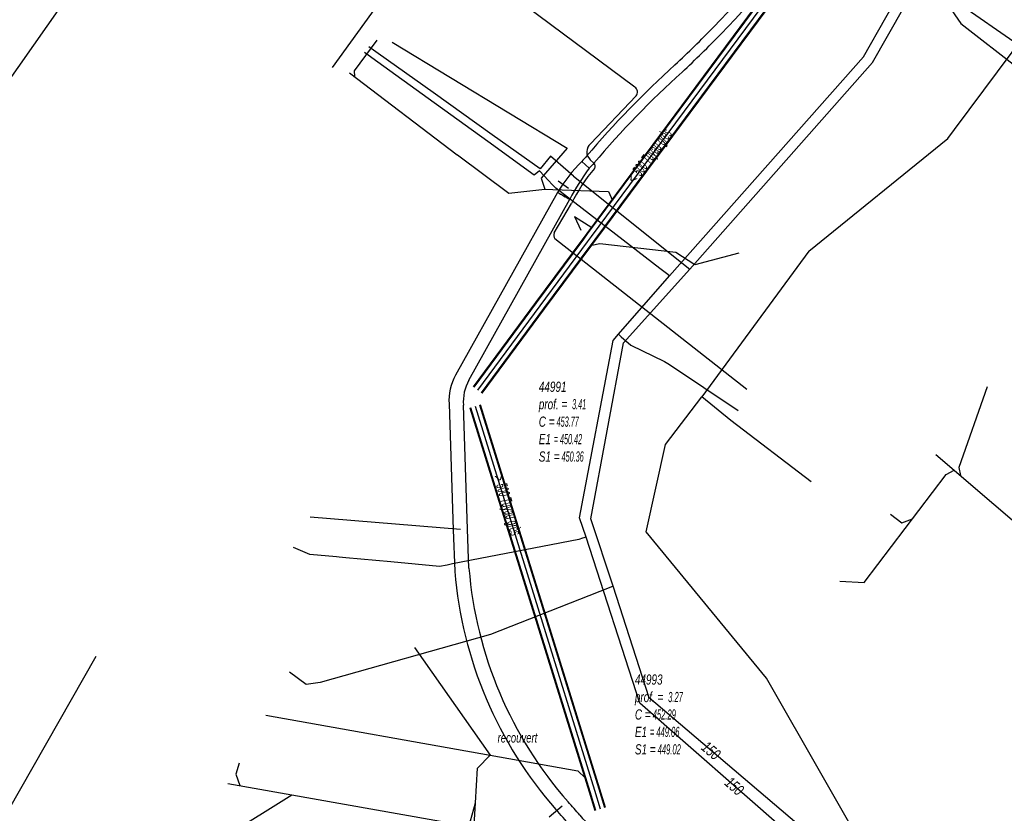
# Model space of a CAD drawing. Header units: metres. Extents: x 2695563 to 2696938, y 1260544 to 1262032.
# Tile 159 of 256: x 2696015 to 2696064, y 1261575 to 1261614. Entities that reach past the tile are written whole.
import ezdxf

# ---------------------------------------------------------------- set-up
doc = ezdxf.new("R2010")
doc.units = ezdxf.units.M
doc.header["$LTSCALE"] = 100
doc.linetypes.add('AUSGEZOGEN', pattern=[0])
for name, color, linetype in [('Eau portable_Cadastre des conduites_Conduite', 171, 'AUSGEZOGEN'), ('Eau potable_Cadastre des conduites_Conduite_Texte', 171, 'AUSGEZOGEN'), ('EU_Cadastre des conduites', 24, 'AUSGEZOGEN'), ('EU_Cadastre des conduites – Texte', 7, 'AUSGEZOGEN'), ('EU_Cadastre des conduites_Regard normalisé – Texte', 24, 'AUSGEZOGEN'), ('Gaz_Cadastre des conduites_Conduite', 32, 'AUSGEZOGEN'), ('Gaz_Cadastre des conduites_Conduite_Texte', 32, 'AUSGEZOGEN'), ('Réseau électrique_Cadastre des conduite_Bord du tracé', 1, 'AUSGEZOGEN'), ('Réseau électrique_Cadastre des conduite_Tronçon de tracé', 1, 'AUSGEZOGEN'), ('TV_Cadastre des conduites_CONDUITE', 92, 'AUSGEZOGEN'), ('Télécommunications_SW_Cadastre des conduites_Bord du tracé', 94, 'AUSGEZOGEN')]:
    doc.layers.add(name, color=color, linetype=linetype)
doc.styles.add('ARIAL', font='arial.ttf')
pattern_1 = [(0, (2708005, 1273150), (6075, 6075), [6075, -6075]), (90, (2708005, 1273150), (-6075, 6075), [6075, -6075])]

# ---------------------------------------------------------------- blocks, each defined once
blk = doc.blocks.new('COMPLEXOBJECT_1802')
at = {"layer": 'Réseau électrique_Cadastre des conduite_Bord du tracé', "color": 1, "linetype": 'AUSGEZOGEN', "transparency": 33554687}
for p, q in [((6059.501, 11649.124), (6058.983, 11649.083)), ((6042.061, 11607.404), (6042.428, 11607.064))]:
    blk.add_line(p, q, dxfattribs=at)
for centre, radius, start, end in [((5962.669, 11639.773), 96.763, 358.2342, 5.5214), ((5957.604, 11639.767), 102.326, 358.32545, 5.24655), ((6030.98, 11637.056), 28.407, 350.5287, 359.4646), ((6031.149, 11637.034), 28.738, 350.5239, 359.4869), ((6031.295, 11637.03), 28.092, 343.4111, 350.4756), ((6030.827, 11637.129), 29.072, 343.4292, 350.444), ((6031.157, 11637.08), 28.239, 322.9483, 343.395), ((6031.346, 11636.982), 28.532, 322.9383, 343.4162), ((6005.865, 11655.561), 59.562, 315.82121, 323.41874), ((6005.582, 11655.836), 60.457, 315.83152, 323.39452), ((6006.027, 11655.437), 59.359, 313.20569, 315.79893), ((6004.874, 11656.602), 61.497, 313.26119, 315.77941), ((6078.256, 11577.22), 47.111, 132.1096, 139.7493), ((6078.371, 11577.102), 46.776, 132.0849, 139.7647), ((6047.392, 11602.686), 7.119, 135.68, 138.4936), ((6047.592, 11602.504), 6.889, 135.6909, 138.5513)]:
    blk.add_arc(centre, radius, start, end, dxfattribs=at)
blk = doc.blocks.new('COMPLEXOBJECT_1854')
at = {"layer": 'Réseau électrique_Cadastre des conduite_Bord du tracé', "color": 1, "linetype": 'AUSGEZOGEN', "transparency": 33554687}
for p, q in [((6040.862, 11605.872), (6035.825, 11596.839)), ((6061.809, 11567.057), (6061.814, 11567.757))]:
    blk.add_line(p, q, dxfattribs=at)
for points in [[(6036.486, 11596.588), (6041.473, 11605.531), (6040.862, 11605.872)], [(6035.508, 11595.413), (6035.714, 11589.195), (6035.791, 11587.138)], [(6036.486, 11587.293), (6036.413, 11589.22), (6036.21, 11595.348)], [(6049.622, 11570.285), (6048.22, 11571.125), (6043.2, 11574.056)], [(6042.798, 11573.48), (6047.864, 11570.523), (6049.346, 11569.635)]]:
    blk.add_lwpolyline(points, dxfattribs=at)
for centre, radius, start, end in [((6038.02, 11595.603), 2.52, 150.6151, 184.3187), ((6038.416, 11595.508), 2.212, 150.7616, 184.1417), ((6056.417, 11588.93), 19.998, 184.694, 221.2691), ((6056.086, 11588.8), 20.363, 184.682, 221.2917), ((6029.573, 11564.785), 16.11, 39.7051, 42.8381), ((6025.832, 11561.586), 20.333, 39.6967, 42.6546), ((6045.497, 11578.085), 4.638, 220.4357, 240.3106), ((6045.255, 11577.794), 4.964, 220.4512, 240.3398), ((6060.522, 11592.187), 24.464, 243.5404, 266.1692), ((6060.449, 11591.926), 24.904, 243.5223, 266.1842), ((6060.513, 11591.524), 23.802, 266.0844, 273.1323), ((6060.467, 11590.997), 23.977, 265.994, 273.2084)]:
    blk.add_arc(centre, radius, start, end, dxfattribs=at)
blk = doc.blocks.new('COMPLEXOBJECT_1855')
at = {"layer": 'Réseau électrique_Cadastre des conduite_Bord du tracé', "color": 1, "linetype": 'AUSGEZOGEN', "transparency": 33554687}
blk.add_line((6042.428, 11607.064), (6042.061, 11607.404), dxfattribs=at)
for centre, radius, start, end in [((6047.929, 11601.576), 8.27, 135.1974, 148.7065), ((6051.496, 11600.351), 11.283, 143.4879, 152.6695), ((6060.366, 11640.101), 39.396, 240.3252, 241.3429)]:
    blk.add_arc(centre, radius, start, end, dxfattribs=at)
blk = doc.blocks.new('COMPLEXOBJECT_2205')
at = {"layer": 'Réseau électrique_Cadastre des conduite_Tronçon de tracé', "color": 1, "linetype": 'AUSGEZOGEN', "transparency": 33554687}
for p, q in [((6042.662, 11607.316), (6042.48, 11607.488)), ((6040.704, 11603.868), (6041.548, 11605.326)), ((6050.216, 11596.131), (6040.738, 11603.582))]:
    blk.add_line(p, q, dxfattribs=at)
for centre, radius, start, end in [((6042.532, 11607.177), 0.191, 321.8901, 47.0096), ((6050.099, 11600.968), 9.597, 140.6069, 152.9951), ((6040.926, 11603.749), 0.252, 151.8732, 221.6859)]:
    blk.add_arc(centre, radius, start, end, dxfattribs=at)
blk = doc.blocks.new('COMPLEXOBJECT_2267')
at = {"layer": 'Réseau électrique_Cadastre des conduite_Tronçon de tracé', "color": 1, "linetype": 'AUSGEZOGEN', "transparency": 33554687}
for p, q in [((6044.685, 11611.074), (6035.199, 11618.143)), ((6042.495, 11608.276), (6044.743, 11610.643))]:
    blk.add_line(p, q, dxfattribs=at)
for centre, radius, start, end in [((6044.514, 11610.832), 0.297, 320.5399, 54.7886), ((6042.833, 11607.875), 0.524, 130.1612, 227.6577)]:
    blk.add_arc(centre, radius, start, end, dxfattribs=at)

msp = doc.modelspace()

# ---------------------------------------------------------------- hatches: boundary and pattern name
at = {"layer": 'Réseau électrique_Cadastre des conduite_Bord du tracé', "lineweight": 18, "transparency": 33554687}
h = msp.add_hatch(dxfattribs=at)
h.set_pattern_fill('MUSTER', color=1, scale=6075, style=0, pattern_type=2)
h.set_pattern_definition(pattern_1)
h.paths.add_polyline_path([(2696059.953, 1261648.893), (2696059.99, 1261648.498), (2696060.026, 1261648.102), (2696060.06, 1261647.707), (2696060.093, 1261647.311), (2696060.124, 1261646.915), (2696060.153, 1261646.519), (2696060.181, 1261646.123), (2696060.207, 1261645.727), (2696060.231, 1261645.331), (2696060.254, 1261644.935), (2696060.275, 1261644.538), (2696060.294, 1261644.142), (2696060.312, 1261643.745), (2696060.329, 1261643.349), (2696060.343, 1261642.952), (2696060.356, 1261642.555), (2696060.368, 1261642.158), (2696060.377, 1261641.761), (2696060.386, 1261641.364), (2696060.392, 1261640.967), (2696060.397, 1261640.57), (2696060.4, 1261640.173), (2696060.402, 1261639.777), (2696060.402, 1261639.38), (2696060.4, 1261638.983), (2696060.397, 1261638.586), (2696060.392, 1261638.189), (2696060.385, 1261637.792), (2696060.377, 1261637.395), (2696060.367, 1261636.998), (2696060.356, 1261636.601), (2696060.354, 1261636.458), (2696060.352, 1261636.315), (2696060.349, 1261636.172), (2696060.345, 1261636.029), (2696060.34, 1261635.887), (2696060.335, 1261635.744), (2696060.329, 1261635.601), (2696060.322, 1261635.458), (2696060.315, 1261635.316), (2696060.307, 1261635.173), (2696060.298, 1261635.03), (2696060.288, 1261634.888), (2696060.278, 1261634.745), (2696060.267, 1261634.603), (2696060.255, 1261634.46), (2696060.243, 1261634.318), (2696060.229, 1261634.175), (2696060.216, 1261634.033), (2696060.201, 1261633.891), (2696060.186, 1261633.749), (2696060.17, 1261633.607), (2696060.153, 1261633.465), (2696060.135, 1261633.323), (2696060.117, 1261633.181), (2696060.098, 1261633.04), (2696060.079, 1261632.898), (2696060.058, 1261632.757), (2696060.037, 1261632.615), (2696060.016, 1261632.474), (2696059.993, 1261632.333), (2696059.97, 1261632.192), (2696059.951, 1261632.082), (2696059.932, 1261631.972), (2696059.913, 1261631.862), (2696059.893, 1261631.752), (2696059.872, 1261631.642), (2696059.851, 1261631.532), (2696059.83, 1261631.423), (2696059.808, 1261631.313), (2696059.786, 1261631.203), (2696059.763, 1261631.094), (2696059.74, 1261630.985), (2696059.717, 1261630.875), (2696059.693, 1261630.766), (2696059.668, 1261630.657), (2696059.644, 1261630.548), (2696059.618, 1261630.44), (2696059.593, 1261630.331), (2696059.567, 1261630.222), (2696059.54, 1261630.114), (2696059.513, 1261630.005), (2696059.486, 1261629.897), (2696059.458, 1261629.789), (2696059.43, 1261629.681), (2696059.401, 1261629.573), (2696059.372, 1261629.465), (2696059.342, 1261629.357), (2696059.312, 1261629.249), (2696059.282, 1261629.142), (2696059.251, 1261629.034), (2696059.22, 1261628.927), (2696059.188, 1261628.82), (2696059.093, 1261628.509), (2696058.995, 1261628.199), (2696058.893, 1261627.89), (2696058.788, 1261627.583), (2696058.679, 1261627.277), (2696058.567, 1261626.972), (2696058.451, 1261626.668), (2696058.331, 1261626.366), (2696058.208, 1261626.065), (2696058.082, 1261625.765), (2696057.952, 1261625.467), (2696057.819, 1261625.171), (2696057.682, 1261624.876), (2696057.542, 1261624.582), (2696057.399, 1261624.29), (2696057.252, 1261624), (2696057.102, 1261623.712), (2696056.949, 1261623.425), (2696056.792, 1261623.14), (2696056.632, 1261622.857), (2696056.469, 1261622.576), (2696056.303, 1261622.297), (2696056.133, 1261622.02), (2696055.96, 1261621.744), (2696055.785, 1261621.471), (2696055.605, 1261621.2), (2696055.423, 1261620.93), (2696055.238, 1261620.663), (2696055.05, 1261620.398), (2696054.858, 1261620.136), (2696054.664, 1261619.875), (2696054.512, 1261619.671), (2696054.359, 1261619.467), (2696054.205, 1261619.264), (2696054.05, 1261619.062), (2696053.894, 1261618.86), (2696053.737, 1261618.659), (2696053.58, 1261618.459), (2696053.422, 1261618.259), (2696053.262, 1261618.06), (2696053.102, 1261617.862), (2696052.941, 1261617.665), (2696052.78, 1261617.468), (2696052.617, 1261617.272), (2696052.454, 1261617.076), (2696052.29, 1261616.881), (2696052.125, 1261616.687), (2696051.959, 1261616.494), (2696051.792, 1261616.301), (2696051.624, 1261616.109), (2696051.456, 1261615.918), (2696051.287, 1261615.728), (2696051.117, 1261615.538), (2696050.946, 1261615.349), (2696050.775, 1261615.16), (2696050.602, 1261614.973), (2696050.429, 1261614.786), (2696050.255, 1261614.6), (2696050.08, 1261614.415), (2696049.905, 1261614.23), (2696049.728, 1261614.046), (2696049.551, 1261613.863), (2696049.491, 1261613.801), (2696049.43, 1261613.739), (2696049.369, 1261613.677), (2696049.309, 1261613.615), (2696049.248, 1261613.553), (2696049.187, 1261613.492), (2696049.126, 1261613.43), (2696049.065, 1261613.369), (2696049.004, 1261613.307), (2696048.942, 1261613.246), (2696048.881, 1261613.185), (2696048.819, 1261613.124), (2696048.758, 1261613.063), (2696048.696, 1261613.002), (2696048.635, 1261612.941), (2696048.573, 1261612.88), (2696048.511, 1261612.82), (2696048.449, 1261612.759), (2696048.387, 1261612.699), (2696048.325, 1261612.638), (2696048.262, 1261612.578), (2696048.2, 1261612.518), (2696048.138, 1261612.458), (2696048.075, 1261612.398), (2696048.012, 1261612.338), (2696047.95, 1261612.278), (2696047.887, 1261612.218), (2696047.824, 1261612.158), (2696047.761, 1261612.099), (2696047.698, 1261612.039), (2696047.635, 1261611.98), (2696047.485, 1261611.844), (2696047.336, 1261611.707), (2696047.187, 1261611.569), (2696047.038, 1261611.431), (2696046.891, 1261611.293), (2696046.744, 1261611.153), (2696046.597, 1261611.013), (2696046.451, 1261610.872), (2696046.306, 1261610.731), (2696046.161, 1261610.589), (2696046.017, 1261610.447), (2696045.874, 1261610.304), (2696045.731, 1261610.16), (2696045.589, 1261610.016), (2696045.447, 1261609.871), (2696045.306, 1261609.725), (2696045.166, 1261609.579), (2696045.026, 1261609.432), (2696044.887, 1261609.285), (2696044.749, 1261609.137), (2696044.611, 1261608.988), (2696044.474, 1261608.839), (2696044.338, 1261608.689), (2696044.202, 1261608.539), (2696044.066, 1261608.388), (2696043.932, 1261608.236), (2696043.798, 1261608.084), (2696043.665, 1261607.931), (2696043.532, 1261607.778), (2696043.4, 1261607.624), (2696043.269, 1261607.47), (2696043.261, 1261607.462), (2696043.253, 1261607.454), (2696043.245, 1261607.446), (2696043.238, 1261607.438), (2696043.23, 1261607.43), (2696043.222, 1261607.421), (2696043.214, 1261607.413), (2696043.206, 1261607.405), (2696043.199, 1261607.397), (2696043.191, 1261607.389), (2696043.183, 1261607.381), (2696043.175, 1261607.372), (2696043.168, 1261607.364), (2696043.16, 1261607.356), (2696043.152, 1261607.348), (2696043.145, 1261607.339), (2696043.137, 1261607.331), (2696043.129, 1261607.323), (2696043.122, 1261607.314), (2696043.114, 1261607.306), (2696043.106, 1261607.298), (2696043.099, 1261607.29), (2696043.091, 1261607.281), (2696043.084, 1261607.273), (2696043.076, 1261607.264), (2696043.069, 1261607.256), (2696043.061, 1261607.248), (2696043.053, 1261607.239), (2696043.046, 1261607.231), (2696043.038, 1261607.222), (2696043.031, 1261607.214), (2696043.398, 1261606.874), (2696043.405, 1261606.882), (2696043.413, 1261606.891), (2696043.42, 1261606.899), (2696043.427, 1261606.907), (2696043.435, 1261606.915), (2696043.442, 1261606.924), (2696043.45, 1261606.932), (2696043.457, 1261606.94), (2696043.465, 1261606.948), (2696043.472, 1261606.957), (2696043.48, 1261606.965), (2696043.487, 1261606.973), (2696043.495, 1261606.981), (2696043.502, 1261606.989), (2696043.51, 1261606.997), (2696043.517, 1261607.006), (2696043.525, 1261607.014), (2696043.532, 1261607.022), (2696043.54, 1261607.03), (2696043.548, 1261607.038), (2696043.555, 1261607.046), (2696043.563, 1261607.054), (2696043.57, 1261607.062), (2696043.578, 1261607.07), (2696043.586, 1261607.078), (2696043.593, 1261607.086), (2696043.601, 1261607.094), (2696043.609, 1261607.102), (2696043.617, 1261607.11), (2696043.624, 1261607.118), (2696043.632, 1261607.126), (2696043.763, 1261607.28), (2696043.895, 1261607.434), (2696044.027, 1261607.587), (2696044.16, 1261607.739), (2696044.293, 1261607.891), (2696044.428, 1261608.042), (2696044.563, 1261608.193), (2696044.698, 1261608.343), (2696044.834, 1261608.492), (2696044.971, 1261608.641), (2696045.109, 1261608.79), (2696045.247, 1261608.937), (2696045.386, 1261609.084), (2696045.525, 1261609.231), (2696045.665, 1261609.377), (2696045.806, 1261609.522), (2696045.947, 1261609.667), (2696046.089, 1261609.811), (2696046.232, 1261609.954), (2696046.375, 1261610.097), (2696046.519, 1261610.239), (2696046.663, 1261610.381), (2696046.808, 1261610.522), (2696046.954, 1261610.662), (2696047.1, 1261610.802), (2696047.247, 1261610.941), (2696047.394, 1261611.08), (2696047.542, 1261611.217), (2696047.691, 1261611.355), (2696047.84, 1261611.491), (2696047.99, 1261611.627), (2696048.053, 1261611.687), (2696048.117, 1261611.747), (2696048.18, 1261611.807), (2696048.243, 1261611.867), (2696048.306, 1261611.927), (2696048.369, 1261611.987), (2696048.432, 1261612.047), (2696048.495, 1261612.108), (2696048.558, 1261612.168), (2696048.621, 1261612.229), (2696048.683, 1261612.29), (2696048.746, 1261612.35), (2696048.808, 1261612.411), (2696048.871, 1261612.472), (2696048.933, 1261612.533), (2696048.995, 1261612.594), (2696049.057, 1261612.656), (2696049.119, 1261612.717), (2696049.181, 1261612.778), (2696049.243, 1261612.84), (2696049.305, 1261612.901), (2696049.366, 1261612.963), (2696049.428, 1261613.025), (2696049.489, 1261613.087), (2696049.551, 1261613.149), (2696049.612, 1261613.211), (2696049.673, 1261613.273), (2696049.734, 1261613.335), (2696049.795, 1261613.397), (2696049.856, 1261613.46), (2696049.917, 1261613.522), (2696050.096, 1261613.707), (2696050.274, 1261613.893), (2696050.452, 1261614.079), (2696050.628, 1261614.267), (2696050.804, 1261614.455), (2696050.979, 1261614.644), (2696051.153, 1261614.833), (2696051.327, 1261615.023), (2696051.499, 1261615.214), (2696051.671, 1261615.406), (2696051.842, 1261615.599), (2696052.012, 1261615.792), (2696052.181, 1261615.986), (2696052.35, 1261616.18), (2696052.517, 1261616.376), (2696052.684, 1261616.572), (2696052.85, 1261616.769), (2696053.015, 1261616.966), (2696053.179, 1261617.164), (2696053.343, 1261617.363), (2696053.505, 1261617.563), (2696053.667, 1261617.763), (2696053.828, 1261617.964), (2696053.988, 1261618.166), (2696054.147, 1261618.368), (2696054.306, 1261618.571), (2696054.463, 1261618.775), (2696054.62, 1261618.979), (2696054.775, 1261619.184), (2696054.93, 1261619.39), (2696055.084, 1261619.596), (2696055.281, 1261619.86), (2696055.474, 1261620.126), (2696055.665, 1261620.394), (2696055.853, 1261620.664), (2696056.037, 1261620.936), (2696056.218, 1261621.211), (2696056.396, 1261621.487), (2696056.571, 1261621.766), (2696056.743, 1261622.047), (2696056.911, 1261622.329), (2696057.076, 1261622.614), (2696057.238, 1261622.9), (2696057.396, 1261623.189), (2696057.552, 1261623.479), (2696057.703, 1261623.77), (2696057.852, 1261624.064), (2696057.997, 1261624.359), (2696058.138, 1261624.656), (2696058.277, 1261624.955), (2696058.411, 1261625.255), (2696058.543, 1261625.556), (2696058.67, 1261625.859), (2696058.795, 1261626.164), (2696058.915, 1261626.47), (2696059.033, 1261626.777), (2696059.146, 1261627.086), (2696059.257, 1261627.396), (2696059.363, 1261627.707), (2696059.466, 1261628.02), (2696059.565, 1261628.333), (2696059.661, 1261628.648), (2696059.694, 1261628.758), (2696059.726, 1261628.868), (2696059.757, 1261628.979), (2696059.788, 1261629.089), (2696059.819, 1261629.2), (2696059.85, 1261629.311), (2696059.88, 1261629.421), (2696059.909, 1261629.532), (2696059.938, 1261629.643), (2696059.967, 1261629.755), (2696059.995, 1261629.866), (2696060.023, 1261629.977), (2696060.05, 1261630.089), (2696060.077, 1261630.201), (2696060.103, 1261630.312), (2696060.129, 1261630.424), (2696060.154, 1261630.536), (2696060.18, 1261630.648), (2696060.204, 1261630.76), (2696060.228, 1261630.873), (2696060.252, 1261630.985), (2696060.275, 1261631.097), (2696060.298, 1261631.21), (2696060.321, 1261631.322), (2696060.343, 1261631.435), (2696060.364, 1261631.548), (2696060.385, 1261631.661), (2696060.406, 1261631.774), (2696060.426, 1261631.887), (2696060.446, 1261632), (2696060.465, 1261632.113), (2696060.489, 1261632.256), (2696060.511, 1261632.399), (2696060.533, 1261632.543), (2696060.555, 1261632.686), (2696060.575, 1261632.83), (2696060.595, 1261632.973), (2696060.614, 1261633.117), (2696060.633, 1261633.261), (2696060.651, 1261633.405), (2696060.668, 1261633.549), (2696060.684, 1261633.693), (2696060.699, 1261633.837), (2696060.714, 1261633.981), (2696060.728, 1261634.126), (2696060.742, 1261634.27), (2696060.754, 1261634.415), (2696060.766, 1261634.559), (2696060.777, 1261634.704), (2696060.788, 1261634.848), (2696060.797, 1261634.993), (2696060.806, 1261635.138), (2696060.815, 1261635.283), (2696060.822, 1261635.427), (2696060.829, 1261635.572), (2696060.835, 1261635.717), (2696060.84, 1261635.862), (2696060.845, 1261636.007), (2696060.849, 1261636.152), (2696060.852, 1261636.297), (2696060.854, 1261636.442), (2696060.856, 1261636.587), (2696060.867, 1261636.986), (2696060.876, 1261637.384), (2696060.884, 1261637.783), (2696060.89, 1261638.182), (2696060.895, 1261638.58), (2696060.898, 1261638.979), (2696060.9, 1261639.378), (2696060.9, 1261639.776), (2696060.898, 1261640.175), (2696060.895, 1261640.574), (2696060.89, 1261640.973), (2696060.884, 1261641.371), (2696060.876, 1261641.77), (2696060.867, 1261642.168), (2696060.856, 1261642.567), (2696060.844, 1261642.966), (2696060.83, 1261643.364), (2696060.814, 1261643.762), (2696060.797, 1261644.161), (2696060.778, 1261644.559), (2696060.758, 1261644.957), (2696060.736, 1261645.355), (2696060.713, 1261645.754), (2696060.688, 1261646.151), (2696060.662, 1261646.549), (2696060.634, 1261646.947), (2696060.604, 1261647.345), (2696060.573, 1261647.742), (2696060.541, 1261648.14), (2696060.507, 1261648.537), (2696060.471, 1261648.934)], flags=0)
h = msp.add_hatch(dxfattribs=at)
h.set_pattern_fill('MUSTER', color=1, scale=6075, style=0, pattern_type=2)
h.set_pattern_definition(pattern_1)
h.paths.add_polyline_path([(2696042.443, 1261605.341), (2696042.47, 1261605.393), (2696042.497, 1261605.444), (2696042.525, 1261605.496), (2696042.552, 1261605.547), (2696042.58, 1261605.598), (2696042.608, 1261605.649), (2696042.637, 1261605.7), (2696042.666, 1261605.751), (2696042.695, 1261605.802), (2696042.724, 1261605.852), (2696042.754, 1261605.902), (2696042.783, 1261605.952), (2696042.813, 1261606.002), (2696042.844, 1261606.052), (2696042.874, 1261606.102), (2696042.905, 1261606.151), (2696042.936, 1261606.201), (2696042.968, 1261606.25), (2696042.999, 1261606.299), (2696043.031, 1261606.348), (2696043.063, 1261606.396), (2696043.096, 1261606.445), (2696043.128, 1261606.493), (2696043.161, 1261606.542), (2696043.194, 1261606.59), (2696043.228, 1261606.637), (2696043.261, 1261606.685), (2696043.295, 1261606.733), (2696043.329, 1261606.78), (2696043.363, 1261606.827), (2696043.398, 1261606.874), (2696043.031, 1261607.214), (2696042.987, 1261607.169), (2696042.943, 1261607.124), (2696042.9, 1261607.079), (2696042.856, 1261607.033), (2696042.814, 1261606.987), (2696042.771, 1261606.94), (2696042.729, 1261606.893), (2696042.687, 1261606.846), (2696042.646, 1261606.799), (2696042.605, 1261606.751), (2696042.565, 1261606.703), (2696042.524, 1261606.655), (2696042.484, 1261606.606), (2696042.445, 1261606.557), (2696042.406, 1261606.508), (2696042.367, 1261606.459), (2696042.329, 1261606.409), (2696042.291, 1261606.359), (2696042.253, 1261606.308), (2696042.216, 1261606.258), (2696042.179, 1261606.207), (2696042.142, 1261606.155), (2696042.106, 1261606.104), (2696042.071, 1261606.052), (2696042.035, 1261606), (2696042, 1261605.948), (2696041.966, 1261605.895), (2696041.932, 1261605.842), (2696041.898, 1261605.789), (2696041.865, 1261605.736), (2696041.832, 1261605.682), (2696041.852, 1261605.671), (2696041.871, 1261605.66), (2696041.891, 1261605.649), (2696041.91, 1261605.637), (2696041.93, 1261605.626), (2696041.95, 1261605.615), (2696041.969, 1261605.604), (2696041.989, 1261605.593), (2696042.009, 1261605.582), (2696042.028, 1261605.571), (2696042.048, 1261605.56), (2696042.068, 1261605.549), (2696042.087, 1261605.538), (2696042.107, 1261605.527), (2696042.127, 1261605.516), (2696042.147, 1261605.505), (2696042.166, 1261605.494), (2696042.186, 1261605.483), (2696042.206, 1261605.472), (2696042.226, 1261605.461), (2696042.245, 1261605.45), (2696042.265, 1261605.439), (2696042.285, 1261605.428), (2696042.305, 1261605.417), (2696042.324, 1261605.406), (2696042.344, 1261605.395), (2696042.364, 1261605.384), (2696042.384, 1261605.374), (2696042.403, 1261605.363), (2696042.423, 1261605.352)], flags=0)
h = msp.add_hatch(dxfattribs=at)
h.set_pattern_fill('MUSTER', color=1, scale=6075, style=0, pattern_type=2)
h.set_pattern_definition(pattern_1)
h.paths.add_polyline_path([(2696041.832, 1261605.682), (2696036.795, 1261596.649), (2696036.772, 1261596.607), (2696036.75, 1261596.565), (2696036.728, 1261596.522), (2696036.708, 1261596.479), (2696036.688, 1261596.435), (2696036.669, 1261596.392), (2696036.651, 1261596.347), (2696036.633, 1261596.303), (2696036.617, 1261596.258), (2696036.601, 1261596.213), (2696036.586, 1261596.167), (2696036.573, 1261596.121), (2696036.56, 1261596.075), (2696036.547, 1261596.029), (2696036.536, 1261595.983), (2696036.526, 1261595.936), (2696036.516, 1261595.889), (2696036.508, 1261595.842), (2696036.5, 1261595.795), (2696036.493, 1261595.748), (2696036.487, 1261595.7), (2696036.482, 1261595.653), (2696036.478, 1261595.605), (2696036.475, 1261595.557), (2696036.473, 1261595.51), (2696036.471, 1261595.462), (2696036.471, 1261595.414), (2696036.471, 1261595.366), (2696036.473, 1261595.318), (2696036.475, 1261595.271), (2696036.478, 1261595.223), (2696036.684, 1261589.005), (2696036.761, 1261586.948), (2696036.8, 1261586.53), (2696036.847, 1261586.113), (2696036.902, 1261585.697), (2696036.967, 1261585.282), (2696037.04, 1261584.869), (2696037.121, 1261584.457), (2696037.211, 1261584.047), (2696037.309, 1261583.639), (2696037.416, 1261583.233), (2696037.531, 1261582.83), (2696037.654, 1261582.429), (2696037.786, 1261582.03), (2696037.925, 1261581.634), (2696038.073, 1261581.241), (2696038.229, 1261580.852), (2696038.393, 1261580.465), (2696038.565, 1261580.082), (2696038.744, 1261579.703), (2696038.932, 1261579.328), (2696039.127, 1261578.956), (2696039.33, 1261578.589), (2696039.54, 1261578.225), (2696039.758, 1261577.867), (2696039.983, 1261577.512), (2696040.215, 1261577.163), (2696040.455, 1261576.818), (2696040.701, 1261576.479), (2696040.955, 1261576.144), (2696041.215, 1261575.815), (2696041.482, 1261575.491), (2696041.756, 1261575.173), (2696041.779, 1261575.148), (2696041.802, 1261575.123), (2696041.825, 1261575.098), (2696041.847, 1261575.073), (2696041.87, 1261575.048), (2696041.893, 1261575.023), (2696041.916, 1261574.998), (2696041.938, 1261574.973), (2696041.961, 1261574.947), (2696041.983, 1261574.922), (2696042.006, 1261574.897), (2696042.028, 1261574.871), (2696042.051, 1261574.846), (2696042.073, 1261574.821), (2696042.095, 1261574.795), (2696042.118, 1261574.77), (2696042.14, 1261574.744), (2696042.162, 1261574.719), (2696042.184, 1261574.693), (2696042.206, 1261574.667), (2696042.229, 1261574.642), (2696042.251, 1261574.616), (2696042.273, 1261574.59), (2696042.295, 1261574.564), (2696042.316, 1261574.539), (2696042.338, 1261574.513), (2696042.36, 1261574.487), (2696042.382, 1261574.461), (2696042.404, 1261574.435), (2696042.425, 1261574.409), (2696042.447, 1261574.383), (2696042.483, 1261574.341), (2696042.52, 1261574.299), (2696042.557, 1261574.258), (2696042.595, 1261574.217), (2696042.633, 1261574.177), (2696042.672, 1261574.137), (2696042.711, 1261574.097), (2696042.75, 1261574.058), (2696042.79, 1261574.019), (2696042.831, 1261573.981), (2696042.871, 1261573.943), (2696042.913, 1261573.906), (2696042.954, 1261573.869), (2696042.996, 1261573.833), (2696043.039, 1261573.797), (2696043.081, 1261573.761), (2696043.125, 1261573.726), (2696043.168, 1261573.692), (2696043.212, 1261573.658), (2696043.257, 1261573.624), (2696043.301, 1261573.592), (2696043.346, 1261573.559), (2696043.392, 1261573.527), (2696043.438, 1261573.496), (2696043.484, 1261573.465), (2696043.53, 1261573.434), (2696043.577, 1261573.404), (2696043.625, 1261573.375), (2696043.672, 1261573.346), (2696043.72, 1261573.318), (2696043.768, 1261573.29), (2696048.834, 1261570.333), (2696050.316, 1261569.445), (2696050.601, 1261569.305), (2696050.888, 1261569.169), (2696051.177, 1261569.036), (2696051.468, 1261568.908), (2696051.76, 1261568.782), (2696052.053, 1261568.661), (2696052.349, 1261568.544), (2696052.645, 1261568.43), (2696052.943, 1261568.32), (2696053.243, 1261568.213), (2696053.543, 1261568.111), (2696053.846, 1261568.012), (2696054.149, 1261567.918), (2696054.453, 1261567.827), (2696054.759, 1261567.74), (2696055.066, 1261567.657), (2696055.373, 1261567.578), (2696055.682, 1261567.503), (2696055.992, 1261567.431), (2696056.302, 1261567.364), (2696056.614, 1261567.301), (2696056.926, 1261567.242), (2696057.239, 1261567.186), (2696057.552, 1261567.135), (2696057.866, 1261567.088), (2696058.181, 1261567.044), (2696058.497, 1261567.005), (2696058.812, 1261566.97), (2696059.129, 1261566.938), (2696059.445, 1261566.911), (2696059.762, 1261566.888), (2696059.859, 1261566.881), (2696059.956, 1261566.875), (2696060.054, 1261566.869), (2696060.151, 1261566.864), (2696060.248, 1261566.859), (2696060.345, 1261566.854), (2696060.443, 1261566.85), (2696060.54, 1261566.846), (2696060.637, 1261566.843), (2696060.735, 1261566.84), (2696060.832, 1261566.837), (2696060.929, 1261566.835), (2696061.027, 1261566.833), (2696061.124, 1261566.831), (2696061.221, 1261566.83), (2696061.319, 1261566.83), (2696061.416, 1261566.829), (2696061.514, 1261566.83), (2696061.611, 1261566.83), (2696061.708, 1261566.831), (2696061.806, 1261566.832), (2696061.903, 1261566.834), (2696062.001, 1261566.836), (2696062.098, 1261566.839), (2696062.195, 1261566.841), (2696062.293, 1261566.845), (2696062.39, 1261566.848), (2696062.487, 1261566.852), (2696062.584, 1261566.857), (2696062.682, 1261566.862), (2696062.779, 1261566.867), (2696062.784, 1261567.567), (2696062.69, 1261567.562), (2696062.595, 1261567.557), (2696062.501, 1261567.553), (2696062.407, 1261567.549), (2696062.312, 1261567.546), (2696062.218, 1261567.543), (2696062.123, 1261567.54), (2696062.029, 1261567.538), (2696061.935, 1261567.536), (2696061.84, 1261567.534), (2696061.746, 1261567.533), (2696061.651, 1261567.532), (2696061.557, 1261567.532), (2696061.462, 1261567.531), (2696061.368, 1261567.532), (2696061.273, 1261567.532), (2696061.179, 1261567.533), (2696061.085, 1261567.535), (2696060.99, 1261567.537), (2696060.896, 1261567.539), (2696060.801, 1261567.541), (2696060.707, 1261567.544), (2696060.613, 1261567.547), (2696060.518, 1261567.551), (2696060.424, 1261567.555), (2696060.329, 1261567.559), (2696060.235, 1261567.564), (2696060.141, 1261567.569), (2696060.047, 1261567.575), (2696059.952, 1261567.581), (2696059.858, 1261567.587), (2696059.547, 1261567.61), (2696059.237, 1261567.637), (2696058.926, 1261567.667), (2696058.617, 1261567.702), (2696058.307, 1261567.741), (2696057.999, 1261567.783), (2696057.69, 1261567.83), (2696057.383, 1261567.88), (2696057.076, 1261567.934), (2696056.77, 1261567.993), (2696056.464, 1261568.055), (2696056.16, 1261568.121), (2696055.856, 1261568.19), (2696055.553, 1261568.264), (2696055.251, 1261568.342), (2696054.95, 1261568.423), (2696054.651, 1261568.509), (2696054.352, 1261568.598), (2696054.054, 1261568.69), (2696053.758, 1261568.787), (2696053.463, 1261568.888), (2696053.169, 1261568.992), (2696052.877, 1261569.1), (2696052.586, 1261569.211), (2696052.296, 1261569.327), (2696052.008, 1261569.446), (2696051.722, 1261569.568), (2696051.437, 1261569.694), (2696051.154, 1261569.824), (2696050.872, 1261569.958), (2696050.592, 1261570.095), (2696049.19, 1261570.935), (2696044.17, 1261573.866), (2696044.125, 1261573.892), (2696044.08, 1261573.918), (2696044.036, 1261573.945), (2696043.992, 1261573.973), (2696043.948, 1261574.001), (2696043.905, 1261574.029), (2696043.862, 1261574.058), (2696043.819, 1261574.088), (2696043.777, 1261574.117), (2696043.734, 1261574.148), (2696043.693, 1261574.179), (2696043.651, 1261574.21), (2696043.61, 1261574.242), (2696043.569, 1261574.274), (2696043.529, 1261574.306), (2696043.489, 1261574.34), (2696043.45, 1261574.373), (2696043.41, 1261574.407), (2696043.372, 1261574.441), (2696043.333, 1261574.476), (2696043.295, 1261574.512), (2696043.257, 1261574.547), (2696043.22, 1261574.583), (2696043.183, 1261574.62), (2696043.147, 1261574.657), (2696043.111, 1261574.694), (2696043.075, 1261574.732), (2696043.04, 1261574.77), (2696043.005, 1261574.809), (2696042.971, 1261574.848), (2696042.937, 1261574.887), (2696042.919, 1261574.909), (2696042.901, 1261574.931), (2696042.882, 1261574.952), (2696042.864, 1261574.974), (2696042.846, 1261574.996), (2696042.827, 1261575.018), (2696042.809, 1261575.039), (2696042.791, 1261575.061), (2696042.772, 1261575.082), (2696042.754, 1261575.104), (2696042.735, 1261575.126), (2696042.716, 1261575.147), (2696042.698, 1261575.168), (2696042.679, 1261575.19), (2696042.66, 1261575.211), (2696042.642, 1261575.233), (2696042.623, 1261575.254), (2696042.604, 1261575.275), (2696042.585, 1261575.297), (2696042.566, 1261575.318), (2696042.547, 1261575.339), (2696042.528, 1261575.36), (2696042.509, 1261575.381), (2696042.49, 1261575.402), (2696042.471, 1261575.423), (2696042.452, 1261575.444), (2696042.433, 1261575.465), (2696042.414, 1261575.486), (2696042.395, 1261575.507), (2696042.375, 1261575.528), (2696042.356, 1261575.549), (2696042.088, 1261575.861), (2696041.826, 1261576.179), (2696041.57, 1261576.502), (2696041.322, 1261576.83), (2696041.08, 1261577.164), (2696040.845, 1261577.502), (2696040.617, 1261577.845), (2696040.396, 1261578.193), (2696040.183, 1261578.545), (2696039.977, 1261578.901), (2696039.778, 1261579.262), (2696039.586, 1261579.626), (2696039.402, 1261579.995), (2696039.226, 1261580.367), (2696039.058, 1261580.743), (2696038.897, 1261581.122), (2696038.744, 1261581.504), (2696038.599, 1261581.889), (2696038.462, 1261582.278), (2696038.333, 1261582.669), (2696038.212, 1261583.062), (2696038.099, 1261583.458), (2696037.994, 1261583.857), (2696037.898, 1261584.257), (2696037.81, 1261584.659), (2696037.73, 1261585.063), (2696037.658, 1261585.469), (2696037.595, 1261585.876), (2696037.54, 1261586.284), (2696037.494, 1261586.693), (2696037.456, 1261587.103), (2696037.383, 1261589.03), (2696037.18, 1261595.158), (2696037.177, 1261595.199), (2696037.176, 1261595.241), (2696037.175, 1261595.283), (2696037.174, 1261595.324), (2696037.175, 1261595.366), (2696037.176, 1261595.407), (2696037.178, 1261595.449), (2696037.181, 1261595.49), (2696037.185, 1261595.532), (2696037.189, 1261595.573), (2696037.194, 1261595.614), (2696037.2, 1261595.655), (2696037.207, 1261595.696), (2696037.214, 1261595.737), (2696037.223, 1261595.778), (2696037.232, 1261595.819), (2696037.241, 1261595.859), (2696037.252, 1261595.899), (2696037.263, 1261595.939), (2696037.275, 1261595.979), (2696037.288, 1261596.018), (2696037.302, 1261596.058), (2696037.316, 1261596.097), (2696037.331, 1261596.136), (2696037.347, 1261596.174), (2696037.363, 1261596.212), (2696037.38, 1261596.25), (2696037.398, 1261596.288), (2696037.417, 1261596.325), (2696037.436, 1261596.362), (2696037.456, 1261596.398), (2696042.443, 1261605.341)], flags=0)

# ---------------------------------------------------------------- linework, layer by layer
at = {"layer": 'Eau portable_Cadastre des conduites_Conduite', "color": 7, "linetype": 'AUSGEZOGEN', "transparency": 33554687}
for points in [[(2696107.787, 1261618.624), (2696102.737, 1261612.063), (2696098.834, 1261607.102), (2696095, 1261602.488), (2696091.79, 1261598.757), (2696087.652, 1261594.002), (2696078.075, 1261584.274), (2696068.855, 1261574.944), (2696061.163, 1261572.514), (2696059.292, 1261572.877), (2696058.851, 1261572.948), (2696053.193, 1261574.034), (2696045.907, 1261580.43), (2696043.243, 1261588.642), (2696042.918, 1261589.588), (2696044.587, 1261598.353), (2696044.838, 1261598.668), (2696047.364, 1261601.553), (2696056.955, 1261612.383), (2696059.163, 1261616.294)], [(2696061.222, 1261614.824), (2696061.471, 1261614.461), (2696061.764, 1261614.032), (2696064.639, 1261611.79)], [(2696041.747, 1261605.888), (2696041.573, 1261606.073), (2696041.393, 1261606.263), (2696040.941, 1261606.744), (2696040.683, 1261606.539), (2696038.384, 1261608.199), (2696035.441, 1261610.324), (2696032.952, 1261612.122), (2696032.299, 1261612.593)], [(2696047.364, 1261601.553), (2696047.216, 1261601.668), (2696046.888, 1261601.92), (2696041.968, 1261605.717), (2696041.747, 1261605.888)], [(2696044.838, 1261598.668), (2696044.979, 1261598.544), (2696045.455, 1261598.128), (2696047.124, 1261597.329)], [(2696047.124, 1261597.329), (2696047.36, 1261597.17), (2696050.764, 1261594.891)], [(2696043.243, 1261588.642), (2696043.066, 1261588.581), (2696042.893, 1261588.522), (2696036.649, 1261587.313), (2696036.374, 1261587.26)], [(2696036.374, 1261587.26), (2696036.001, 1261587.188), (2696033.591, 1261587.412), (2696031.367, 1261587.619), (2696031.048, 1261587.649), (2696030.911, 1261587.662), (2696029.588, 1261587.785), (2696028.782, 1261588.124)]]:
    msp.add_lwpolyline(points, dxfattribs=at)
at = {"layer": 'EU_Cadastre des conduites', "linetype": 'AUSGEZOGEN', "transparency": 33554687}
for p, q in [((2696056.995, 1261622.16), (2696043.274, 1261603.655)), ((2696057.011, 1261622.148), (2696043.29, 1261603.643)), ((2696057.027, 1261622.136), (2696043.306, 1261603.631)), ((2696057.397, 1261621.862), (2696043.676, 1261603.357)), ((2696057.413, 1261621.85), (2696043.692, 1261603.345)), ((2696057.429, 1261621.838), (2696043.708, 1261603.333)), ((2696043.079, 1261603.392), (2696040.743, 1261600.241)), ((2696043.095, 1261603.38), (2696040.759, 1261600.229)), ((2696043.274, 1261603.655), (2696043.079, 1261603.392)), ((2696043.29, 1261603.643), (2696043.095, 1261603.38)), ((2696043.306, 1261603.631), (2696043.111, 1261603.368)), ((2696043.111, 1261603.368), (2696040.775, 1261600.217)), ((2696043.481, 1261603.094), (2696041.145, 1261599.943)), ((2696043.497, 1261603.082), (2696041.161, 1261599.931)), ((2696043.513, 1261603.07), (2696041.177, 1261599.919)), ((2696043.676, 1261603.357), (2696043.481, 1261603.094)), ((2696043.692, 1261603.345), (2696043.497, 1261603.082)), ((2696043.708, 1261603.333), (2696043.513, 1261603.07)), ((2696040.743, 1261600.241), (2696037.662, 1261596.072)), ((2696040.759, 1261600.229), (2696037.678, 1261596.061)), ((2696040.775, 1261600.217), (2696037.694, 1261596.049)), ((2696041.145, 1261599.943), (2696038.064, 1261595.775)), ((2696041.161, 1261599.931), (2696038.08, 1261595.763)), ((2696041.177, 1261599.919), (2696038.096, 1261595.752)), ((2696037.978, 1261595.181), (2696043.874, 1261576.192)), ((2696037.997, 1261595.187), (2696043.893, 1261576.198)), ((2696038.016, 1261595.193), (2696043.912, 1261576.204)), ((2696037.5, 1261595.033), (2696043.396, 1261576.044)), ((2696037.519, 1261595.039), (2696043.415, 1261576.05)), ((2696037.538, 1261595.045), (2696043.434, 1261576.056)), ((2696043.874, 1261576.192), (2696044.154, 1261575.278)), ((2696043.893, 1261576.198), (2696044.173, 1261575.284)), ((2696043.912, 1261576.204), (2696044.192, 1261575.29)), ((2696043.396, 1261576.044), (2696043.676, 1261575.132)), ((2696043.415, 1261576.05), (2696043.695, 1261575.138)), ((2696043.434, 1261576.056), (2696043.714, 1261575.144))]:
    msp.add_line(p, q, dxfattribs=at)
at = {"layer": 'EU_Cadastre des conduites', "color": 255, "transparency": 33554687}
for p, q in [((2696057.212, 1261621.999), (2696043.491, 1261603.494)), ((2696043.491, 1261603.494), (2696043.296, 1261603.231)), ((2696043.296, 1261603.231), (2696040.96, 1261600.08)), ((2696040.96, 1261600.08), (2696037.879, 1261595.912)), ((2696037.758, 1261595.113), (2696043.654, 1261576.124)), ((2696043.654, 1261576.124), (2696043.934, 1261575.211))]:
    msp.add_line(p, q, dxfattribs=at)
at = {"layer": 'EU_Cadastre des conduites', "color": 24, "linetype": 'AUSGEZOGEN', "transparency": 33554687}
for p, q in [((2696033.66, 1261613.1), (2696042.31, 1261607.87)), ((2696031.55, 1261611.59), (2696036.88, 1261607.54)), ((2696042.676, 1261604.489), (2696042.988, 1261603.813)), ((2696042.676, 1261604.489), (2696043.527, 1261603.95)), ((2696050.788, 1261602.676), (2696048.624, 1261602.103)), ((2696034.77, 1261583.18), (2696038.5, 1261577.86)), ((2696027.426, 1261579.845), (2696038.506, 1261577.865)), ((2696023.424, 1261572.608), (2696028.701, 1261575.9))]:
    msp.add_line(p, q, dxfattribs=at)
for points in [[(2696032.898, 1261613.214), (2696031.794, 1261611.685), (2696031.8, 1261611.416)], [(2696042.31, 1261607.87), (2696041.02, 1261606.38), (2696041.21, 1261605.84)], [(2696036.886, 1261607.535), (2696039.43, 1261605.65), (2696041.21, 1261605.84), (2696041.608, 1261605.825)], [(2696041.608, 1261605.825), (2696044.346, 1261605.725), (2696044.542, 1261605.287)], [(2696048.624, 1261602.103), (2696047.679, 1261602.716), (2696043.927, 1261603.145), (2696043.536, 1261603.061)], [(2696063.054, 1261596.076), (2696061.657, 1261592.078), (2696061.735, 1261591.685)], [(2696060.52, 1261592.727), (2696074.964, 1261580.344), (2696075.455, 1261580.259)], [(2696055.78, 1261586.46), (2696056.988, 1261586.398), (2696061.03, 1261591.743), (2696061.431, 1261591.946)], [(2696058.284, 1261589.769), (2696058.842, 1261589.347), (2696059.371, 1261589.549)], [(2696037.781, 1261575.511), (2696037.88, 1261577.21), (2696038.5, 1261577.86)], [(2696038.5, 1261577.86), (2696042.841, 1261577.082), (2696043.202, 1261576.736)], [(2696026.11, 1261577.465), (2696025.936, 1261576.919), (2696026.141, 1261576.355)], [(2696025.55, 1261576.46), (2696037.08, 1261574.41), (2696037.53, 1261574.62), (2696037.781, 1261575.511)], [(2696037.81, 1261567.57), (2696037.34, 1261567.94), (2696037.781, 1261575.511)]]:
    msp.add_lwpolyline(points, dxfattribs=at)
at = {"layer": 'Gaz_Cadastre des conduites_Conduite', "color": 32, "linetype": 'AUSGEZOGEN', "transparency": 33554687}
msp.add_line((2696042.617, 1261606.486), (2696048.378, 1261601.883), dxfattribs=at)
for points in [[(2696103.915, 1261614.381), (2696096.343, 1261604.972), (2696094.003, 1261602.19), (2696091.712, 1261599.49), (2696087.554, 1261594.716), (2696068.561, 1261575.426), (2696061.156, 1261573.064), (2696053.664, 1261574.486), (2696046.362, 1261580.687), (2696044.584, 1261586.207), (2696043.482, 1261589.541), (2696045.096, 1261598.252), (2696048.378, 1261601.883), (2696057.393, 1261612.107), (2696062.777, 1261621.569)], [(2696042.617, 1261606.486), (2696042.364, 1261606.706), (2696041.482, 1261607.476), (2696040.97, 1261606.847), (2696038.608, 1261608.529), (2696035.685, 1261610.611), (2696032.978, 1261612.539), (2696032.506, 1261612.875)], [(2696044.584, 1261586.207), (2696044.389, 1261586.13), (2696038.523, 1261583.82), (2696030.102, 1261581.45), (2696029.408, 1261581.36), (2696028.598, 1261581.964)]]:
    msp.add_lwpolyline(points, dxfattribs=at)
at = {"layer": 'Réseau électrique_Cadastre des conduite_Tronçon de tracé', "color": 1, "linetype": 'AUSGEZOGEN', "transparency": 33554687}
for p, q in [((2696065.212, 1261612.545), (2696054.874, 1261619.736)), ((2696030.708, 1261611.857), (2696035.492, 1261618.444)), ((2696042.378, 1261605.867), (2696041.87, 1261606.228)), ((2696037.033, 1261589.017), (2696029.608, 1261589.618)), ((2696041.42, 1261574.804), (2696042.056, 1261575.361))]:
    msp.add_line(p, q, dxfattribs=at)
at = {"layer": 'TV_Cadastre des conduites_CONDUITE', "color": 92, "linetype": 'AUSGEZOGEN', "transparency": 33554687}
msp.add_lwpolyline([(2696003.843, 1261601.981), (2696004.182, 1261601.734), (2696009.661, 1261607.157), (2696012.304, 1261607.776), (2696023.905, 1261624.3)], dxfattribs=at)
at = {"layer": 'Télécommunications_SW_Cadastre des conduites_Bord du tracé', "color": 94, "linetype": 'AUSGEZOGEN', "transparency": 33554687}
for p, q in [((2696061.448, 1261608.794), (2696065.889, 1261614.77)), ((2696054.252, 1261602.778), (2696048.961, 1261595.575))]:
    msp.add_line(p, q, dxfattribs=at)
for points in [[(2696054.252, 1261602.778), (2696061.11, 1261608.34), (2696061.448, 1261608.794)], [(2696051.148, 1261543.169), (2696052.768, 1261545.462), (2696061.146, 1261557.017), (2696060.739, 1261566.66), (2696052.162, 1261581.674), (2696046.211, 1261588.907), (2696047.167, 1261593.219), (2696048.961, 1261595.575)], [(2696054.368, 1261591.371), (2696050.389, 1261594.398), (2696048.961, 1261595.575)], [(2696011.089, 1261568.203), (2696014.083, 1261574.066), (2696019.043, 1261582.749)]]:
    msp.add_lwpolyline(points, dxfattribs=at)

# ---------------------------------------------------------------- block references
at = {"layer": 'Réseau électrique_Cadastre des conduite_Bord du tracé', "color": 1, "linetype": 'AUSGEZOGEN', "lineweight": -3, "transparency": 33554687}
for name in ['COMPLEXOBJECT_1802', 'COMPLEXOBJECT_1855', 'COMPLEXOBJECT_1854']:
    msp.add_blockref(name, (2690000.97, 1249999.81), dxfattribs=at)
at = {"layer": 'Réseau électrique_Cadastre des conduite_Tronçon de tracé', "color": 1, "linetype": 'AUSGEZOGEN', "lineweight": -3, "transparency": 33554687}
for name in ['COMPLEXOBJECT_2267', 'COMPLEXOBJECT_2205']:
    msp.add_blockref(name, (2690000.97, 1249999.81), dxfattribs=at)

# ---------------------------------------------------------------- texts
at = {"layer": 'Eau potable_Cadastre des conduites_Conduite_Texte', "color": 7, "transparency": 33554687, "insert": (2696050.572, 1261576.327), "char_height": 0.55426, "width": 1.10014, "attachment_point": 5, "rotation": 318.7215, "style": 'ARIAL'}
msp.add_mtext('\\A1;{\\fArial|i1|b0;\\H0.554263;\\W0.700000;\\C7;150}\\P', dxfattribs=at)
at = {"layer": 'EU_Cadastre des conduites – Texte', "color": 24, "transparency": 33554687, "char_height": 0.55705, "width": 6, "attachment_point": 5, "style": 'ARIAL'}
for s, insert, rotation in [('\\A1;{\\fArial|b0|i1|c0|p34;\\W0.7;< \\W0.49;500 Tuyau grès}', (2696046.433, 1261607.441), 53.3988), ('\\A1;{\\fArial|b0|i1|c0|p34;\\W0.7;> \\W0.49;500 Tuyau grès}', (2696039.284, 1261590.221), 286.5006)]:
    msp.add_mtext(s, dxfattribs=dict(at, insert=insert, rotation=rotation))
at = {"layer": 'EU_Cadastre des conduites_Regard normalisé – Texte', "color": 24, "transparency": 33554687, "char_height": 0.50641, "attachment_point": 1, "line_spacing_factor": 1.024096, "style": 'ARIAL'}
for s, insert, width in [('\\A1;{\\fArial|b0|i1|c0|p34;\\W0.69709;44991}\\P{\\fArial|b0|i1|c0|p34;\\H0.99721x;\\W0.69709;prof. = \\W0.48796; 3.41}\\P{\\fArial|b0|i1|c0|p34;\\H0.99721x;\\W0.69709;C =\\W0.48796; 453.77}\\P{\\fArial|b0|i1|c0|p34;\\H0.99721x;\\W0.69709;E1 \\W0.48796;= 450.42}\\P{\\fArial|b0|i1|c0|p34;\\H0.99721x;\\W0.69709;S1 =\\W0.48796; 450.36}', (2696040.908, 1261596.327), 2.8452), ('\\A1;{\\fArial|b0|i1|c0|p34;\\W0.69427;44993}\\P{\\fArial|b0|i1|c0|p34;\\H0.99721x;\\W0.69427;prof. = \\W0.48599; 3.27}\\P{\\fArial|b0|i1|c0|p34;\\H0.99721x;\\W0.69427;C =\\W0.48599; 452.29}\\P{\\fArial|b0|i1|c0|p34;\\H0.99721x;\\W0.69427;E1 \\W0.48599;= 449.06}\\P{\\fArial|b0|i1|c0|p34;\\H0.99721x;\\W0.69427;S1 =\\W0.48599; 449.02}', (2696045.657, 1261581.852), 2.83713)]:
    msp.add_mtext(s, dxfattribs=dict(at, insert=insert, width=width))
at = {"layer": 'EU_Cadastre des conduites_Regard normalisé – Texte', "color": 24, "transparency": 33554687, "insert": (2696038.874, 1261578.476), "char_height": 0.48109, "width": 2.24572, "attachment_point": 7, "style": 'ARIAL'}
msp.add_mtext('\\A1;{\\fArial|b0|i1|c0|p34;\\H1x;\\W0.7;recouvert}', dxfattribs=at)
at = {"layer": 'Gaz_Cadastre des conduites_Conduite_Texte', "color": 32, "transparency": 33554687, "insert": (2696049.418, 1261578.084), "char_height": 0.55825, "width": 1.10806, "attachment_point": 5, "rotation": 319.6611, "style": 'ARIAL'}
msp.add_mtext('\\A1;{\\fArial|i1|b0;\\H0.558250;\\W0.700000;\\C32;150}\\P', dxfattribs=at)

doc.saveas('drawing.dxf')
